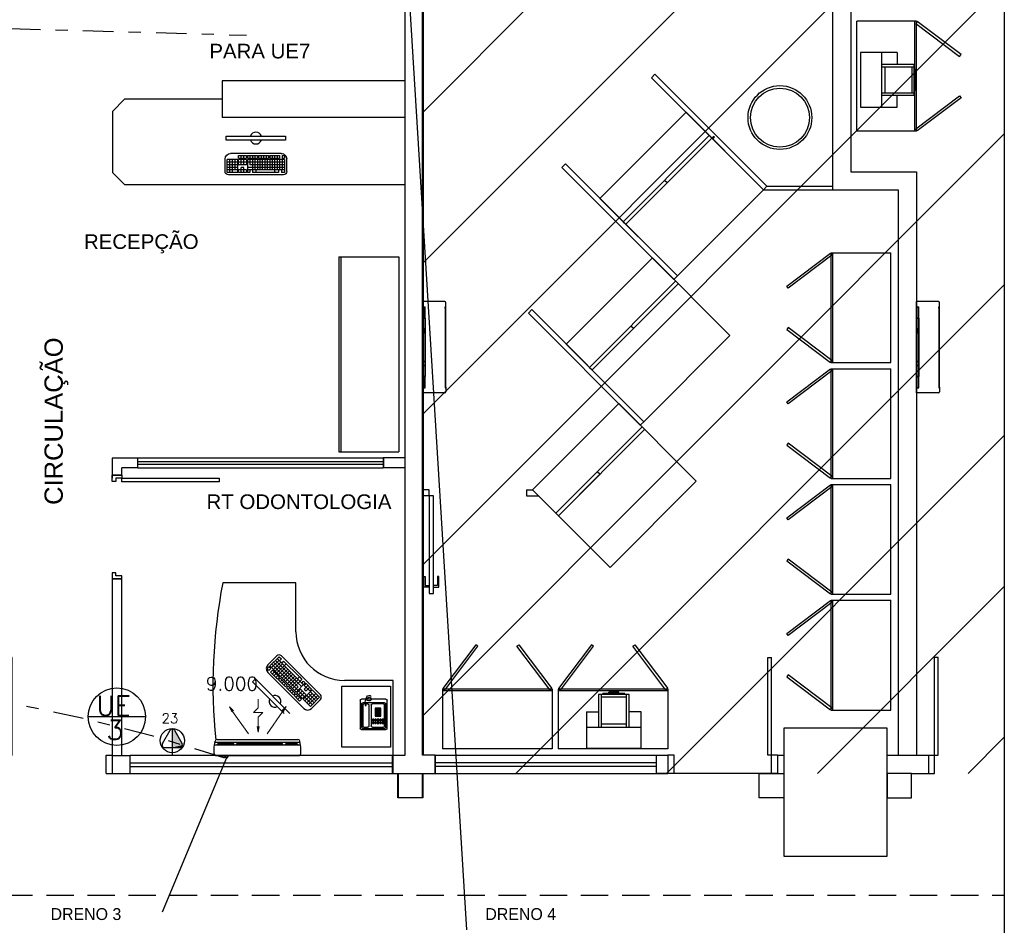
# Model space of a CAD drawing. Extents: x 40.7 to 137.4, y -250.8 to -221.5.
# Tile 204 of 256: x 69.8 to 77.9, y -241 to -233.6. Entities that reach past the tile are written whole.
import ezdxf
from ezdxf.enums import TextEntityAlignment as Align

# ---------------------------------------------------------------- set-up
doc = ezdxf.new("R2010")
doc.units = 0
doc.header["$MEASUREMENT"] = 0
for name, pattern in [('CENTER2', [1.125, 0.75, -0.125, 0.125, -0.125]), ('DASHDOT2', [0.5, 0.25, -0.125, 0, -0.125]), ('HIDDEN', [0.375, 0.25, -0.125]), ('HIDDEN2', [4.7625, 3.175, -1.5875])]:
    doc.linetypes.add(name, pattern=pattern)
doc.layers.get('0').update_dxf_attribs({"linetype": 'CONTINUOUS'})
for name, color, linetype, lineweight in [('- MOBILIÁRIO', 7, 'CONTINUOUS', 25), ('Evaporadores', 4, 'CONTINUOUS', 0), ('I-ELET_PISO', 5, 'HIDDEN', 35), ('I-TEXTOS', 2, 'CONTINUOUS', 25)]:
    doc.layers.add(name, color=color, linetype=linetype, lineweight=lineweight)
for name, color, linetype in [('AC-FRIGORÍFICA', 20, 'DASHDOT2'), ('AN_TEXTOS', 2, 'CONTINUOUS'), ('ARC_EQUIP', 6, 'CONTINUOUS'), ('ARQ_LAY_MOB', 9, 'CONTINUOUS'), ('ARQ_TXT_AMB', 4, 'CONTINUOUS'), ('DRENO', 4, 'CENTER2'), ('I-LIN_CHANADA', 1, 'CONTINUOUS'), ('paredes1', 8, 'CONTINUOUS'), ('QUADROS DE CARGA', 7, 'CONTINUOUS'), ('textos1', 4, 'CONTINUOUS'), ('TOMADAS_GERAIS', 1, 'CONTINUOUS')]:
    doc.layers.add(name, color=color, linetype=linetype)
doc.styles.add('ROMANS', font='romans')
doc.styles.add('Texto Cota', font='ARIAL.TTF')
doc.styles.add('TXT', font='txt')

# ---------------------------------------------------------------- blocks, each defined once
blk = doc.blocks.new('PORTA 80CM')
at = {"layer": 'paredes1'}
for p, q in [((0.825, 0.95), (0.795, 0.95)), ((0.795, 0.95), (0.795, 0.15)), ((0.825, 0.15), (0.825, 0.95)), ((0, 0.15), (0, 0.07)), ((0, 0.15), (0.025, 0.15)), ((0, 0.07), (0, 0.15)), ((0.025, 0.15), (0.025, 0.1)), ((0.025, 0.1), (0.05, 0.1)), ((0.05, 0.1), (0.05, 0.07)), ((0.795, 0.15), (0.825, 0.15)), ((0.825, 0.1), (0.8, 0.1)), ((0.8, 0.1), (0.8, 0.07)), ((0.85, 0.15), (0.825, 0.15)), ((0.825, 0.15), (0.825, 0.1)), ((0.85, 0.15), (0.85, 0.07)), ((0.85, 0.07), (0.85, 0.15)), ((0.05, 0.07), (0, 0.07)), ((0.8, 0.07), (0.85, 0.07)), ((0.85, 0.07), (0.825, 0.07))]:
    blk.add_line(p, q, dxfattribs=at)
blk = doc.blocks.new('TEL')
at = {"layer": 'ARQ_LAY_MOB', "lineweight": 25}
for p, q in [((-0.01, 0.01), (-0.01, 0.21)), ((0, 0.22), (0.23, 0.22)), ((0.02, 0.02), (0.02, 0.2)), ((0.03, 0.21), (0.22, 0.21)), ((0.03, 0.16), (0.03, 0.19)), ((0.0344, 0.1785), (0.0439, 0.1785)), ((0.0344, 0.1726), (0.0344, 0.1785)), ((0.0439, 0.1726), (0.0344, 0.1726)), ((0.04, 0.2), (0.21, 0.2)), ((0.0439, 0.1785), (0.0439, 0.1726)), ((0.22, 0.19), (0.22, 0.16)), ((0.23, 0.2), (0.23, 0.02)), ((0.24, 0.21), (0.24, 0.01)), ((0.03, 0.03), (0.03, 0.12)), ((0.04, 0.15), (0.21, 0.15)), ((0.04, 0.13), (0.21, 0.13)), ((0.0655, 0.0513), (0.0655, 0.0977)), ((0.0655, 0.0977), (0.1296, 0.0977)), ((0.07, 0.0826), (0.07, 0.0944)), ((0.07, 0.0944), (0.0819, 0.0944)), ((0.0819, 0.0826), (0.07, 0.0826)), ((0.0819, 0.0944), (0.0819, 0.0826)), ((0.0855, 0.0826), (0.0855, 0.0944)), ((0.0855, 0.0944), (0.0974, 0.0944)), ((0.0974, 0.0826), (0.0855, 0.0826)), ((0.0974, 0.0944), (0.0974, 0.0826)), ((0.1001, 0.0826), (0.1001, 0.0944)), ((0.1001, 0.0944), (0.112, 0.0944)), ((0.112, 0.0826), (0.1001, 0.0826)), ((0.112, 0.0944), (0.112, 0.0826)), ((0.1148, 0.0826), (0.1148, 0.0944)), ((0.1148, 0.0944), (0.1267, 0.0944)), ((0.1267, 0.0826), (0.1148, 0.0826)), ((0.1267, 0.0944), (0.1267, 0.0826)), ((0.1296, 0.0977), (0.1296, 0.0513)), ((0.1558, 0.108), (0.1558, 0.1199)), ((0.1558, 0.1199), (0.1677, 0.1199)), ((0.1677, 0.108), (0.1558, 0.108)), ((0.1558, 0.088), (0.1558, 0.0998)), ((0.1558, 0.0998), (0.1677, 0.0998)), ((0.1677, 0.088), (0.1558, 0.088)), ((0.1677, 0.1199), (0.1677, 0.108)), ((0.1677, 0.0998), (0.1677, 0.088)), ((0.1775, 0.108), (0.1775, 0.1199)), ((0.1775, 0.1199), (0.1893, 0.1199)), ((0.1893, 0.108), (0.1775, 0.108)), ((0.1775, 0.088), (0.1775, 0.0998)), ((0.1775, 0.0998), (0.1893, 0.0998)), ((0.1893, 0.088), (0.1775, 0.088)), ((0.1893, 0.1199), (0.1893, 0.108)), ((0.1893, 0.0998), (0.1893, 0.088)), ((0.22, 0.12), (0.22, 0.03)), ((0.23, 0), (0, 0)), ((0.22, 0.01), (0.03, 0.01)), ((0.21, 0.02), (0.04, 0.02)), ((0.1296, 0.0513), (0.0655, 0.0513)), ((0.07, 0.0679), (0.07, 0.0798)), ((0.07, 0.0798), (0.0819, 0.0798)), ((0.0819, 0.0679), (0.07, 0.0679)), ((0.07, 0.0532), (0.07, 0.0651)), ((0.07, 0.0651), (0.0819, 0.0651)), ((0.0819, 0.0532), (0.07, 0.0532)), ((0.0819, 0.0798), (0.0819, 0.0679)), ((0.0819, 0.0651), (0.0819, 0.0532)), ((0.0855, 0.0679), (0.0855, 0.0798)), ((0.0855, 0.0798), (0.0974, 0.0798)), ((0.0974, 0.0679), (0.0855, 0.0679)), ((0.0855, 0.0532), (0.0855, 0.0651)), ((0.0855, 0.0651), (0.0974, 0.0651)), ((0.0974, 0.0532), (0.0855, 0.0532)), ((0.0974, 0.0798), (0.0974, 0.0679)), ((0.0974, 0.0651), (0.0974, 0.0532)), ((0.1001, 0.0679), (0.1001, 0.0798)), ((0.1001, 0.0798), (0.112, 0.0798)), ((0.112, 0.0679), (0.1001, 0.0679)), ((0.1001, 0.0532), (0.1001, 0.0651)), ((0.1001, 0.0651), (0.112, 0.0651)), ((0.112, 0.0532), (0.1001, 0.0532)), ((0.112, 0.0798), (0.112, 0.0679)), ((0.112, 0.0651), (0.112, 0.0532)), ((0.1148, 0.0679), (0.1148, 0.0798)), ((0.1148, 0.0798), (0.1267, 0.0798)), ((0.1267, 0.0679), (0.1148, 0.0679)), ((0.1148, 0.0532), (0.1148, 0.0651)), ((0.1148, 0.0651), (0.1267, 0.0651)), ((0.1267, 0.0532), (0.1148, 0.0532)), ((0.1267, 0.0798), (0.1267, 0.0679)), ((0.1267, 0.0651), (0.1267, 0.0532)), ((0.1558, 0.068), (0.1558, 0.0799)), ((0.1558, 0.0799), (0.1677, 0.0799)), ((0.1677, 0.068), (0.1558, 0.068)), ((0.1558, 0.048), (0.1558, 0.0598)), ((0.1558, 0.0598), (0.1677, 0.0598)), ((0.1677, 0.048), (0.1558, 0.048)), ((0.1558, 0.028), (0.1558, 0.0399)), ((0.1558, 0.0399), (0.1677, 0.0399)), ((0.1677, 0.028), (0.1558, 0.028)), ((0.1677, 0.0799), (0.1677, 0.068)), ((0.1677, 0.0598), (0.1677, 0.048)), ((0.1677, 0.0399), (0.1677, 0.028)), ((0.1775, 0.068), (0.1775, 0.0799)), ((0.1775, 0.0799), (0.1893, 0.0799)), ((0.1893, 0.068), (0.1775, 0.068)), ((0.1775, 0.048), (0.1775, 0.0598)), ((0.1775, 0.0598), (0.1893, 0.0598)), ((0.1893, 0.048), (0.1775, 0.048)), ((0.1775, 0.028), (0.1775, 0.0399)), ((0.1775, 0.0399), (0.1893, 0.0399)), ((0.1893, 0.028), (0.1775, 0.028)), ((0.1893, 0.0799), (0.1893, 0.068)), ((0.1893, 0.0598), (0.1893, 0.048)), ((0.1893, 0.0399), (0.1893, 0.028))]:
    blk.add_line(p, q, dxfattribs=at)
blk.add_lwpolyline([(0.0341, 0.1758, 0.405771), (-0.0223, 0.1545, 0.557714), (-0.0122, 0.1301, 0.557828), (0.0052, 0.1501, 0.530899), (-0.029, 0.1669, 0.530978), (-0.0319, 0.1289, 0.242623)], format="xyb", dxfattribs=at)
for centre, start, end in [((0, 0.21), 90, 180), ((0.03, 0.2), 90, 180), ((0.04, 0.19), 90, 180), ((0.21, 0.19), 360, 90), ((0.22, 0.2), 360, 90), ((0.23, 0.21), 360, 90), ((0.04, 0.16), 180, 270), ((0.04, 0.12), 90, 180), ((0.21, 0.16), 270, 360), ((0.21, 0.12), 360, 90), ((0, 0.01), 180, 270), ((0.03, 0.02), 180, 270), ((0.04, 0.03), 180, 270), ((0.21, 0.03), 270, 360), ((0.22, 0.02), 270, 360), ((0.23, 0.01), 270, 360)]:
    blk.add_arc(centre, 0.01, start, end, dxfattribs=at)
blk = doc.blocks.new('PC')
at = {"layer": 'ARQ_LAY_MOB', "ltscale": 1.2}
for p, q in [((-0.2701, 0.1579), (-0.2701, 0.1222)), ((0.2701, 0.1579), (-0.2701, 0.1579)), ((-0.2701, 0.1222), (0.2701, 0.1222)), ((0.2701, 0.1222), (0.2701, 0.1579))]:
    blk.add_line(p, q, dxfattribs=at)
at = {"layer": 'ARQ_LAY_MOB'}
for p, q in [((-0.2312, 0), (0.2312, 0)), ((-0.2812, -0.1644), (-0.2812, -0.05)), ((-0.2387, -0.02), (-0.2612, -0.02)), ((-0.2612, -0.02), (-0.2612, -0.0437)), ((-0.2387, -0.0437), (-0.2612, -0.0437)), ((-0.2612, -0.0556), (0.0772, -0.0556)), ((-0.2612, -0.0556), (-0.2612, -0.1744)), ((-0.2612, -0.0794), (0.0772, -0.0794)), ((-0.2387, -0.02), (-0.2387, -0.0437)), ((-0.2387, -0.0556), (-0.2387, -0.1506)), ((-0.1259, -0.02), (-0.2161, -0.02)), ((-0.2161, -0.02), (-0.2161, -0.0437)), ((-0.1259, -0.0437), (-0.2161, -0.0437)), ((-0.2161, -0.0556), (-0.2161, -0.1496)), ((-0.1935, -0.02), (-0.1935, -0.0437)), ((-0.1935, -0.0556), (-0.1935, -0.1506)), ((-0.171, -0.02), (-0.171, -0.0437)), ((-0.171, -0.0556), (-0.171, -0.1744)), ((-0.1484, -0.02), (-0.1484, -0.0437)), ((-0.1484, -0.0556), (-0.1484, -0.1506)), ((-0.1259, -0.02), (-0.1259, -0.0437)), ((-0.1259, -0.0556), (-0.1259, -0.1506)), ((-0.115, -0.02), (-0.115, -0.0437)), ((-0.0248, -0.02), (-0.115, -0.02)), ((-0.0248, -0.0437), (-0.115, -0.0437)), ((-0.1033, -0.0556), (-0.1033, -0.1506)), ((-0.0924, -0.02), (-0.0924, -0.0437)), ((-0.0807, -0.0556), (-0.0807, -0.1506)), ((-0.0699, -0.02), (-0.0699, -0.0437)), ((-0.0582, -0.0556), (-0.0582, -0.1506)), ((-0.0473, -0.02), (-0.0473, -0.0437)), ((-0.0356, -0.0556), (-0.0356, -0.1506)), ((-0.0248, -0.02), (-0.0248, -0.0437)), ((0.0772, -0.02), (-0.0131, -0.02)), ((-0.0131, -0.02), (-0.0131, -0.0437)), ((0.0772, -0.0437), (-0.0131, -0.0437)), ((-0.0131, -0.0556), (-0.0131, -0.1506)), ((0.0095, -0.02), (0.0095, -0.0437)), ((0.0095, -0.0556), (0.0095, -0.1506)), ((0.0321, -0.02), (0.0321, -0.0437)), ((0.0321, -0.0556), (0.0321, -0.1744)), ((0.0546, -0.02), (0.0546, -0.0437)), ((0.0546, -0.0556), (0.0546, -0.1031)), ((0.0772, -0.02), (0.0772, -0.0437)), ((0.0772, -0.0556), (0.0772, -0.1744)), ((0.1573, -0.02), (0.0861, -0.02)), ((0.0861, -0.02), (0.0861, -0.0437)), ((0.1573, -0.0437), (0.0861, -0.0437)), ((0.0861, -0.0556), (0.1573, -0.0556)), ((0.0861, -0.0556), (0.0861, -0.1031)), ((0.0861, -0.0794), (0.1573, -0.0794)), ((0.1098, -0.0437), (0.1098, -0.02)), ((0.1098, -0.1031), (0.1098, -0.0556)), ((0.1336, -0.0437), (0.1336, -0.02)), ((0.1336, -0.1031), (0.1336, -0.0556)), ((0.1573, -0.0437), (0.1573, -0.02)), ((0.1573, -0.1031), (0.1573, -0.0556)), ((0.1662, -0.1744), (0.1662, -0.0556)), ((0.1662, -0.0556), (0.2612, -0.0556)), ((0.1662, -0.0794), (0.2612, -0.0794)), ((0.19, -0.1506), (0.19, -0.0556)), ((0.2137, -0.1744), (0.2137, -0.0556)), ((0.2375, -0.1744), (0.2375, -0.0556)), ((0.2612, -0.1744), (0.2612, -0.0556)), ((0.2812, -0.1644), (0.2812, -0.05)), ((-0.2612, -0.1031), (0.0546, -0.1031)), ((-0.2612, -0.1269), (0.0772, -0.1269)), ((-0.2612, -0.1506), (0.0772, -0.1506)), ((-0.2612, -0.1744), (-0.2321, -0.1744)), ((-0.2321, -0.1506), (-0.2321, -0.1744)), ((-0.2054, -0.1506), (-0.2054, -0.1744)), ((-0.2054, -0.1744), (0, -0.1744)), ((0, -0.1506), (0, -0.1744)), ((0, -0.1744), (0.0321, -0.1744)), ((0.0546, -0.1506), (0.0546, -0.1744)), ((0.0546, -0.1744), (0.0772, -0.1744)), ((0.0861, -0.1031), (0.1573, -0.1031)), ((0.0861, -0.1506), (0.1573, -0.1506)), ((0.0861, -0.1506), (0.0861, -0.1744)), ((0.0861, -0.1744), (0.1573, -0.1744)), ((0.1098, -0.1744), (0.1098, -0.1269)), ((0.1098, -0.1269), (0.1336, -0.1269)), ((0.1336, -0.1744), (0.1336, -0.1269)), ((0.1573, -0.1744), (0.1573, -0.1506)), ((0.1662, -0.1031), (0.2612, -0.1031)), ((0.1662, -0.1269), (0.2612, -0.1269)), ((0.1662, -0.1506), (0.2612, -0.1506)), ((0.1662, -0.1744), (0.2612, -0.1744)), ((-0.2512, -0.1944), (0.2512, -0.1944))]:
    blk.add_line(p, q, dxfattribs=at)
for centre, radius, start, end in [((-0.2312, -0.05), 0.05, 90, 180), ((0.2312, -0.05), 0.05, 0, 90), ((-0.2512, -0.1644), 0.03, 180, 270), ((0.2512, -0.1644), 0.03, 270, 0)]:
    blk.add_arc(centre, radius, start, end, dxfattribs=at)
at = {"layer": 'ARQ_LAY_MOB', "ltscale": 1.2, "extrusion": (1.28833e-12, 1.5134e-09, -1)}
for start_param, end_param in [(5.837352, 8.29981), (2.69576, 5.158217)]:
    blk.add_ellipse((0, 0.14), major_axis=(-0.0378, 0.0378), ratio=1, start_param=start_param, end_param=end_param, dxfattribs=at)
blk = doc.blocks.new('P80E')
at = {"layer": 'paredes1'}
for p, q in [((0, -0.0515), (0, -0.1015)), ((0.15, -0.0515), (0.15, -0.1315)), ((0, -0.1015), (0.15, -0.1015)), ((0.15, -0.1015), (0.9494, -0.1015)), ((0.15, -0.1315), (0.9494, -0.1315)), ((0.9494, -0.1315), (0.9494, -0.1015)), ((0, -0.9015), (0.15, -0.9015)), ((0, -0.9015), (0, -0.9515)), ((0.15, -0.9015), (0.15, -0.9515))]:
    blk.add_line(p, q, dxfattribs=at)
blk = doc.blocks.new('AREA')
at = {"style": 'Texto Cota'}
for tag, p in [('AREAS:COMODO', (0, 1.75)), ('AREAS:VALOR', (0, -1.25))]:
    blk.add_attdef(tag, text='', height=2, dxfattribs=at).set_placement(p, align=Align.MIDDLE_CENTER)
blk = doc.blocks.new('9e12KBtu')
at = {"layer": 'paredes1'}
for p, q in [((0.1937, 0.375), (0.0134, 0.375)), ((0.0134, -0.375), (0.0134, 0.375)), ((0.0134, 0.3322), (0.0324, 0.3322)), ((0.0154, 0.3302), (0.0304, 0.3302)), ((0.0154, 0.2415), (0.0154, 0.3302)), ((0.0304, 0.2415), (0.0304, 0.3302)), ((0.0324, 0.2395), (0.0324, 0.3322)), ((0.1981, 0.321), (0.1981, 0.3322)), ((0.1981, 0.3322), (0.2034, 0.3322)), ((0.1981, 0.3258), (0.2034, 0.3258)), ((0.2009, 0.332), (0.2009, 0.3322)), ((0.2009, 0.3258), (0.2009, 0.3322)), ((0.2012, 0.332), (0.2012, 0.3322)), ((0.2012, 0.3258), (0.2012, 0.3322)), ((0.2034, 0.3322), (0.2034, 0.3653)), ((0.2034, -0.3268), (0.2034, 0.3258)), ((0.0154, 0.2515), (0.0134, 0.2515)), ((0.1998, 0.321), (0.1981, 0.321)), ((0.1998, -0.322), (0.1998, 0.321)), ((0.0154, 0.2275), (0.0134, 0.2275)), ((0.0154, 0.2415), (0.0304, 0.2415)), ((0.0154, 0.2375), (0.0304, 0.2375)), ((0.0154, 0.2375), (0.0154, 0.1525)), ((0.0234, 0.2415), (0.0234, 0.2395)), ((0.0234, 0.2375), (0.0234, 0.2395)), ((0.0304, 0.2375), (0.0304, 0.1525)), ((0.0324, 0.2395), (0.0324, -0.2395)), ((0.0304, 0.1505), (0.0134, 0.1505)), ((0.0304, 0.1185), (0.0134, 0.1185)), ((0.0148, 0.1505), (0.0148, 0.1185)), ((0.0304, 0.1525), (0.0154, 0.1525)), ((0.0304, 0.1165), (0.0154, 0.1165)), ((0.0154, 0.1165), (0.0154, -0.1165)), ((0.02, 0.1505), (0.02, 0.1185)), ((0.0304, 0.1505), (0.0304, 0.1185)), ((0.0304, 0.1165), (0.0304, -0.2375)), ((0.0304, -0.1185), (0.0134, -0.1185)), ((0.0304, -0.1505), (0.0134, -0.1505)), ((0.0148, -0.1505), (0.0148, -0.1185)), ((0.0304, -0.1165), (0.0154, -0.1165)), ((0.0304, -0.1525), (0.0154, -0.1525)), ((0.0154, -0.1525), (0.0154, -0.2375)), ((0.02, -0.1505), (0.02, -0.1185)), ((0.0154, -0.2375), (0.0304, -0.2375)), ((0.0154, -0.2415), (0.0304, -0.2415)), ((0.0154, -0.3312), (0.0154, -0.2415)), ((0.0304, -0.3312), (0.0304, -0.2415)), ((0.0324, -0.3332), (0.0324, -0.2395)), ((0.0154, -0.3212), (0.0134, -0.3212)), ((0.1981, -0.322), (0.1981, -0.3332)), ((0.1998, -0.322), (0.1981, -0.322)), ((0.0134, -0.3332), (0.0324, -0.3332)), ((0.1937, -0.375), (0.0134, -0.375)), ((0.0154, -0.3312), (0.0304, -0.3312)), ((0.0234, -0.3312), (0.0234, -0.3332)), ((0.1981, -0.3268), (0.2034, -0.3268)), ((0.1981, -0.333), (0.1981, -0.3331)), ((0.1981, -0.3332), (0.2034, -0.3332)), ((0.2009, -0.3268), (0.2009, -0.3332)), ((0.2009, -0.333), (0.2009, -0.3332)), ((0.2012, -0.3268), (0.2012, -0.3332)), ((0.2012, -0.333), (0.2012, -0.3332)), ((0.2034, -0.3332), (0.2034, -0.3653))]:
    blk.add_line(p, q, dxfattribs=at)
for centre, start, end in [((0.1937, 0.3653), 0, 90), ((0.1937, -0.3653), 270, 0)]:
    blk.add_arc(centre, 0.00967, start, end, dxfattribs=at)
blk = doc.blocks.new('TE3MED06')
for p, q in [((-1.62, 1.95), (-0.35, 4.14)), ((0, 1.32), (0, 4.36)), ((0.35, 4.14), (1.63, 1.92)), ((-1.3, 1.32), (1.28, 1.32)), ((0, 0), (0, 1.32))]:
    blk.add_line(p, q)
blk.add_circle((-0.01, 2.44), 1.98)
for centre, start, end in [((0, 3.97), 26.0479, 153.9521), ((-1.3, 1.71), 143.1332, 270.777), ((1.3, 1.71), 267.1811, 32.5689)]:
    blk.add_arc(centre, 0.393, start, end)
at = {"linetype": 'Continuous'}
for points in [[(0, 4.36), (1.63, 1.92), (0.21, 4.3)], [(1.63, 1.92), (0, 4.36), (1.69, 1.72)], [(0, 1.32), (1.69, 1.72), (0, 4.36)], [(0.35, 4.14), (0.21, 4.3), (1.63, 1.92)], [(1.69, 1.72), (0, 1.32), (1.64, 1.52)], [(1.28, 1.32), (1.64, 1.52), (0, 1.32)], [(1.64, 1.52), (1.28, 1.32), (1.49, 1.37)]]:
    blk.add_solid(points, dxfattribs=at)
at = {"style": 'ROMANS', "flags": 8}
for tag, p in [('020', (-5.08, 2.06)), ('001', (3.71, 2.06))]:
    blk.add_attdef(tag, text='', height=1.6, dxfattribs=at).set_placement(p, align=Align.MIDDLE_CENTER)
blk = doc.blocks.new('ev1')
at = {"layer": 'Evaporadores', "color": 2, "ltscale": 0.8}
for p, q in [((487.32, 165.559), (487.268, 165.669)), ((487.268, 165.669), (487.353, 165.582)), ((487.268, 165.669), (487.337, 165.57)), ((487.877, 165.647), (487.777, 165.547)), ((487.877, 165.647), (487.877, 165.832)), ((488.381, 165.585), (488.466, 165.672)), ((488.466, 165.672), (488.397, 165.573)), ((488.466, 165.672), (488.414, 165.562)), ((487.337, 165.57), (487.669, 165.095)), ((487.777, 165.547), (487.977, 165.547)), ((487.877, 165.447), (487.977, 165.547)), ((487.877, 165.252), (487.877, 165.447)), ((488.397, 165.573), (488.065, 165.098)), ((487.877, 165.132), (487.857, 165.252)), ((487.897, 165.252), (487.877, 165.132)), ((487.877, 165.132), (487.877, 165.252))]:
    blk.add_line(p, q, dxfattribs=at)
blk = doc.blocks.new('A$C0F5D63E8')
at = {"color": 155}
for p, q in [((1.017, 0.509), (0.008, 0.509)), ((0.032, 0.542), (0.045, 0.526)), ((0.174, 0.526), (0.045, 0.526)), ((0.187, 0.542), (0.174, 0.526)), ((0.207, 0.542), (0.219, 0.526)), ((0.755, 0.526), (0.219, 0.526)), ((0.767, 0.542), (0.755, 0.526)), ((0.787, 0.542), (0.799, 0.526)), ((0.98, 0.526), (0.799, 0.526)), ((0.993, 0.542), (0.98, 0.526))]:
    blk.add_line(p, q, dxfattribs=at)
at = {"layer": 'ARC_EQUIP'}
for p, q in [((0, 0.646), (0, 0.57)), ((1.001, 0.67), (0.024, 0.67)), ((1.025, 0.646), (1.025, 0.57)), ((0, 0.57), (0.01, 0.498)), ((1.021, 0.542), (0.004, 0.542)), ((0.991, 0.478), (0.034, 0.478)), ((1.025, 0.57), (1.015, 0.498))]:
    blk.add_line(p, q, dxfattribs=at)
for centre, start, end in [((0.024, 0.646), 90, 180), ((0.024, 0.646), 90, 180), ((1.001, 0.646), 0, 90), ((0.034, 0.502), 190, 270), ((0.991, 0.502), 270, 350)]:
    blk.add_arc(centre, 0.0241, start, end, dxfattribs=at)
at = {"layer": 'DRENO', "lineweight": -3}
blk.add_circle((0.911, 0.683), 0.0127, dxfattribs=at)
at = {"layer": 'I-ELET_PISO', "color": 5, "linetype": 'HIDDEN2', "ltscale": 2}
blk.add_circle((0.879, 0.683), 0.0127, dxfattribs=at)
at = {"layer": 'Evaporadores', "color": 2, "xscale": 0.5599999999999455, "yscale": 0.5599999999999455, "zscale": 0.5599999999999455, "rotation": 180}
blk.add_blockref('ev1', (273.716, 92.866), dxfattribs=at)

msp = doc.modelspace()

# ---------------------------------------------------------------- hatches: boundary and pattern name
at = {"layer": 'paredes1'}
h = msp.add_hatch(dxfattribs=at)
h.set_pattern_fill('ANSI31', color=256, scale=7)
h.set_pattern_definition([(45, (-33.7425, -2.1591), (-0.6187184, 0.6187184), [])])
h.paths.add_polyline_path([(77.9018, -229.5131), (73.131, -229.5131), (73.131, -239.7686), (77.9018, -239.7686)])

# ---------------------------------------------------------------- linework, layer by layer
at = {"color": 5}
for p, q in [((72.9932, -233.0132), (73.4879, -241.0528)), ((71.5187, -239.6405), (70.9895, -240.9078))]:
    msp.add_line(p, q, dxfattribs=at)
at = {"layer": 'AC-FRIGORÍFICA'}
msp.add_line((56.5456, -233.2828), (71.6815, -233.7134), dxfattribs=at)
msp.add_arc((67.3111, -252.357), 13.3876, 71.78072, 112.95202, dxfattribs=at)
at = {"layer": 'ARQ_LAY_MOB'}
for p, q in [((71.9304, -238.805), (71.8576, -238.8777)), ((71.874, -238.8869), (71.9495, -238.8113)), ((71.8883, -238.9012), (71.9488, -238.8408)), ((71.8891, -238.8718), (72.1044, -239.0871)), ((71.9027, -238.9156), (71.9625, -238.8558)), ((71.9042, -238.8567), (72.1052, -239.0577)), ((71.917, -238.9299), (71.9775, -238.8695)), ((71.9193, -238.8415), (72.1346, -239.0569)), ((71.9314, -238.9443), (72.0069, -238.8687)), ((71.9344, -238.8264), (72.1497, -239.0418)), ((71.9495, -238.8113), (71.9681, -238.8299)), ((71.953, -238.845), (71.9681, -238.8299)), ((71.9686, -238.805), (72.2883, -239.1247)), ((71.9699, -238.8619), (71.985, -238.8468)), ((71.985, -238.8468), (72.1157, -238.9775)), ((71.8513, -238.9095), (71.8664, -238.8944)), ((71.8656, -238.9239), (71.8513, -238.9095)), ((71.8576, -238.9414), (72.1519, -239.2357)), ((71.8656, -238.9239), (71.8808, -238.9088)), ((71.8808, -238.9088), (71.8664, -238.8944)), ((71.874, -238.8869), (72.0893, -239.1022)), ((71.88, -238.9383), (71.8951, -238.9231)), ((71.9374, -238.9957), (71.88, -238.9383)), ((71.8944, -238.9526), (71.9095, -238.9375)), ((71.9525, -238.9806), (71.8951, -238.9231)), ((71.9087, -238.967), (71.9238, -238.9519)), ((71.9457, -238.9587), (72.0062, -238.8982)), ((71.9601, -238.973), (72.0205, -238.9126)), ((71.9744, -238.9874), (72.0349, -238.9269)), ((71.9888, -239.0017), (72.0493, -238.9413)), ((72.0032, -239.0161), (72.0636, -238.9556)), ((71.9231, -238.9813), (71.9382, -238.9662)), ((71.9374, -238.9957), (71.9525, -238.9806)), ((71.9443, -239.0026), (71.9594, -238.9875)), ((72.0018, -239.06), (71.9443, -239.0026)), ((71.9587, -239.0169), (71.9738, -239.0018)), ((72.0169, -239.0449), (71.9594, -238.9875)), ((71.973, -239.0313), (71.9882, -239.0162)), ((71.9874, -239.0457), (72.0025, -239.0306)), ((72.0018, -239.06), (72.0169, -239.0449)), ((72.0175, -239.0304), (72.078, -238.97)), ((72.0319, -239.0448), (72.0923, -238.9844)), ((72.0462, -239.0592), (72.1067, -238.9987)), ((72.0606, -239.0735), (72.1361, -238.998)), ((72.0893, -239.1022), (72.1649, -239.0267)), ((72.1006, -238.9927), (72.1157, -238.9775)), ((72.1157, -238.9775), (72.1361, -238.998)), ((72.1354, -239.0274), (72.1505, -239.0123)), ((72.1505, -239.0123), (72.1649, -239.0267)), ((72.1554, -239.0475), (72.1705, -239.0323)), ((72.1705, -239.0323), (72.2159, -239.0777)), ((72.0092, -239.0675), (72.0243, -239.0524)), ((72.0666, -239.1249), (72.0092, -239.0675)), ((72.0236, -239.0818), (72.0387, -239.0667)), ((72.0817, -239.1098), (72.0243, -239.0524)), ((72.0379, -239.0962), (72.053, -239.0811)), ((72.0523, -239.1105), (72.0674, -239.0954)), ((72.0666, -239.1249), (72.0817, -239.1098)), ((72.0723, -239.1306), (72.0874, -239.1155)), ((72.0749, -239.0879), (72.1052, -239.0577)), ((72.1327, -239.1608), (72.0874, -239.1155)), ((72.095, -239.1079), (72.1252, -239.0777)), ((72.095, -239.1079), (72.1403, -239.1532)), ((72.1101, -239.0928), (72.1554, -239.1381)), ((72.1403, -239.0928), (72.1101, -239.123)), ((72.1252, -239.0777), (72.1705, -239.123)), ((72.1554, -239.1079), (72.1252, -239.1381)), ((72.1705, -239.123), (72.1403, -239.1532)), ((72.2215, -239.0833), (72.146, -239.1589)), ((72.1554, -239.0475), (72.2007, -239.0928)), ((72.1856, -239.0475), (72.1554, -239.0777)), ((72.1554, -239.0777), (72.1705, -239.0928)), ((72.2215, -239.1136), (72.1611, -239.174)), ((72.2007, -239.0626), (72.1705, -239.0928)), ((72.2518, -239.1136), (72.1762, -239.1891)), ((72.1913, -239.1136), (72.2518, -239.174)), ((72.2159, -239.0777), (72.2007, -239.0928)), ((72.2064, -239.0985), (72.2669, -239.1589)), ((72.2215, -239.0833), (72.282, -239.1438)), ((72.1176, -239.1759), (72.0723, -239.1306)), ((72.1025, -239.1306), (72.0874, -239.1457)), ((72.1176, -239.1457), (72.1025, -239.1608)), ((72.1327, -239.1608), (72.1176, -239.1759)), ((72.146, -239.1589), (72.2064, -239.2194)), ((72.1611, -239.1438), (72.2215, -239.2042)), ((72.1762, -239.1287), (72.2366, -239.1891)), ((72.2669, -239.1287), (72.1913, -239.2042)), ((72.282, -239.1438), (72.2064, -239.2194)), ((72.2883, -239.1629), (72.2156, -239.2357))]:
    msp.add_line(p, q, dxfattribs=at)
at = {"layer": 'ARQ_LAY_MOB', "ltscale": 1.2}
for p, q in [((71.7324, -239.0171), (71.7551, -238.9944)), ((71.9918, -239.2765), (71.7324, -239.0171)), ((71.7551, -238.9944), (72.0372, -239.2765))]:
    msp.add_line(p, q, dxfattribs=at)
at = {"layer": 'ARQ_LAY_MOB'}
for centre, radius, start, end in [((71.9495, -238.824), 0.027, 44.99869, 134.99869), ((71.8895, -238.9095), 0.045, 134.99869, 224.99869), ((72.2692, -239.1438), 0.027, 314.99869, 44.99869), ((72.1837, -239.2038), 0.045, 224.99869, 314.99869)]:
    msp.add_arc(centre, radius, start, end, dxfattribs=at)
at = {"layer": 'ARQ_LAY_MOB', "ltscale": 1.2, "extrusion": (1.06925e-09, 1.07102e-09, 1)}
for major_axis, start_param, end_param in [((-0.034, 0.034), 3.481135, 5.943593), ((0.034, 0.034), 1.910339, 4.372796)]:
    msp.add_ellipse((71.9157, -239.1776), major_axis=major_axis, ratio=1, start_param=start_param, end_param=end_param, dxfattribs=at)
at = {"layer": 'I-LIN_CHANADA'}
msp.add_line((70.3825, -239.3034), (70.8536, -239.3034), dxfattribs=at)
msp.add_circle((70.6181, -239.3034), 0.2356, dxfattribs=at)
at = {"layer": 'paredes1'}
for p, q in [((73.1267, -239.6186), (73.1267, -229.4273)), ((73.131, -239.6186), (73.131, -229.4273)), ((72.981, -229.5773), (72.981, -239.623)), ((72.981, -229.6186), (72.981, -239.6186)), ((73.1267, -229.6186), (73.1267, -239.6186)), ((73.131, -229.6186), (73.131, -239.6186)), ((76.491, -229.6773), (76.491, -234.9829)), ((76.641, -229.6773), (76.641, -234.8329)), ((72.981, -234.0889), (71.481, -234.0889)), ((71.481, -234.0889), (71.481, -234.3889)), ((70.581, -234.3389), (70.681, -234.2389)), ((71.481, -234.2389), (70.681, -234.2389)), ((70.581, -234.3389), (70.581, -234.8389)), ((72.981, -234.3889), (71.481, -234.3889)), ((70.581, -234.8389), (70.681, -234.9389)), ((76.641, -234.8329), (77.181, -234.8329)), ((77.181, -234.8329), (77.181, -239.6186)), ((70.681, -234.9389), (72.981, -234.9389)), ((75.9252, -234.9813), (76.491, -234.9829)), ((75.9534, -234.9529), (76.491, -234.9529)), ((76.491, -234.9829), (77.031, -234.9829)), ((77.031, -234.9829), (77.031, -239.6186)), ((70.7904, -237.1819), (70.5803, -237.1819)), ((70.5803, -237.1819), (70.5803, -237.3231)), ((70.7904, -237.1815), (72.8029, -237.1815)), ((70.7904, -237.2615), (70.7904, -237.1815)), ((72.441, -237.1315), (72.931, -237.1315)), ((72.981, -237.1815), (72.8029, -237.1815)), ((72.8029, -237.1815), (72.8029, -237.2615)), ((72.9854, -237.1815), (72.8073, -237.1815)), ((72.8073, -237.1815), (72.8073, -237.2615)), ((70.7904, -237.2619), (70.658, -237.2619)), ((70.658, -237.3231), (70.658, -237.2619)), ((70.7904, -237.2115), (72.8029, -237.2115)), ((70.7904, -237.2315), (72.8029, -237.2315)), ((70.7904, -237.2615), (72.8029, -237.2615)), ((72.981, -237.2615), (72.8029, -237.2615)), ((72.9854, -237.2615), (72.8073, -237.2615)), ((70.658, -237.3231), (70.5803, -237.3231)), ((73.181, -237.4424), (73.131, -237.4424)), ((73.181, -237.4927), (73.131, -237.4927)), ((73.181, -237.4927), (73.181, -237.4424)), ((73.9811, -237.4424), (73.9811, -237.4927)), ((73.9811, -237.4424), (74.0304, -237.4424)), ((73.9811, -237.4927), (74.0807, -237.4928)), ((70.5803, -238.1731), (70.5803, -239.623)), ((70.5803, -238.1731), (70.658, -238.1731)), ((70.658, -239.623), (70.658, -238.1731)), ((72.0871, -238.2062), (71.4871, -238.2062)), ((72.0871, -238.6062), (72.0871, -238.2062)), ((77.3289, -239.6186), (77.3289, -238.8192)), ((77.3589, -238.8192), (77.3289, -238.8192)), ((77.3589, -239.6186), (77.3589, -238.8192)), ((72.8871, -239.0062), (72.4871, -239.0062)), ((72.8871, -239.623), (72.8871, -239.0062)), ((75.141, -239.0786), (74.241, -239.0786)), ((75.141, -239.0926), (74.241, -239.0926)), ((74.822, -239.1229), (74.572, -239.1229)), ((74.572, -239.1229), (74.572, -239.3893)), ((74.592, -239.1229), (74.592, -239.3893)), ((74.787, -239.1129), (74.607, -239.1129)), ((74.607, -239.1229), (74.607, -239.1129)), ((74.657, -239.1129), (74.657, -239.1029)), ((74.737, -239.1029), (74.657, -239.1029)), ((74.737, -239.1129), (74.737, -239.1029)), ((74.787, -239.1229), (74.787, -239.1129)), ((74.802, -239.3893), (74.802, -239.1229)), ((74.822, -239.3893), (74.822, -239.1229)), ((74.592, -239.1415), (74.802, -239.1415)), ((74.472, -239.2629), (74.572, -239.2629)), ((74.472, -239.2629), (74.472, -239.5629)), ((74.922, -239.2629), (74.822, -239.2629)), ((74.922, -239.5629), (74.922, -239.2629)), ((74.592, -239.3633), (74.802, -239.3633)), ((74.472, -239.3893), (74.922, -239.3893)), ((74.472, -239.5629), (74.922, -239.5629)), ((70.5796, -239.623), (70.728, -239.623)), ((70.5796, -239.623), (70.5796, -239.7686)), ((72.981, -239.623), (70.728, -239.623)), ((70.728, -239.7686), (70.728, -239.623)), ((70.728, -239.683), (72.881, -239.683)), ((72.881, -239.7686), (72.881, -239.623)), ((72.981, -239.623), (72.881, -239.623)), ((72.8854, -239.7686), (72.8854, -239.623)), ((73.2267, -239.6186), (73.1267, -239.6186)), ((73.231, -239.6186), (73.131, -239.6186)), ((73.2267, -239.6186), (73.605, -239.6186)), ((73.2267, -239.6186), (73.2267, -239.7686)), ((73.2267, -239.6786), (73.605, -239.6786)), ((73.231, -239.6186), (75.0437, -239.6186)), ((73.231, -239.6186), (73.231, -239.7686)), ((73.231, -239.6786), (75.0437, -239.6786)), ((75.0437, -239.6186), (75.141, -239.6186)), ((75.0437, -239.6186), (75.0437, -239.7686)), ((75.141, -239.6186), (75.141, -239.7686)), ((76.041, -239.6186), (76.091, -239.6186)), ((76.041, -239.6186), (76.041, -239.7686)), ((76.941, -239.6186), (77.2789, -239.6186)), ((77.2789, -239.6186), (77.2789, -239.7686)), ((77.2789, -239.6186), (77.3589, -239.6186)), ((77.3289, -239.7686), (77.3289, -239.6186)), ((70.5796, -239.7686), (70.728, -239.7686)), ((70.728, -239.713), (72.881, -239.713)), ((70.728, -239.7686), (73.1267, -239.7686)), ((72.8047, -239.7686), (73.231, -239.7686)), ((72.881, -239.7686), (73.2267, -239.7686)), ((72.881, -239.7686), (73.605, -239.7686)), ((72.881, -239.7686), (73.605, -239.7686)), ((72.8854, -239.7686), (73.231, -239.7686)), ((73.2267, -239.7086), (73.605, -239.7086)), ((73.231, -239.7086), (75.0437, -239.7086)), ((73.231, -239.7686), (75.0737, -239.7686)), ((73.231, -239.7686), (75.0437, -239.7686)), ((75.841, -239.7686), (75.041, -239.7686)), ((75.0437, -239.7686), (75.141, -239.7686)), ((75.991, -239.7686), (75.191, -239.7686)), ((76.041, -239.7686), (76.091, -239.7686)), ((77.141, -239.7686), (77.2789, -239.7686)), ((77.2789, -239.7686), (77.3289, -239.7686))]:
    msp.add_line(p, q, dxfattribs=at)
at = {"layer": 'paredes1', "ltscale": 10}
for p, q in [((76.691, -234.4992), (76.691, -233.5992)), ((77.181, -233.5992), (76.691, -233.5992)), ((77.167, -234.4992), (77.167, -233.5992)), ((77.181, -234.4992), (77.181, -233.5992)), ((77.0211, -233.8548), (76.7211, -233.8548)), ((76.7211, -233.8548), (76.7211, -234.3048)), ((76.8946, -233.8548), (76.8946, -234.3048)), ((77.0211, -233.8548), (77.0211, -233.9548)), ((77.1611, -233.9548), (76.8946, -233.9548)), ((77.1611, -234.2048), (77.1611, -233.9548)), ((77.1611, -233.9748), (76.8946, -233.9748)), ((76.9206, -233.9748), (76.9206, -234.1848)), ((77.1424, -233.9748), (77.1424, -234.1848)), ((77.1611, -233.9898), (77.1711, -233.9898)), ((77.1711, -234.1698), (77.1711, -233.9898)), ((77.1711, -234.0398), (77.1811, -234.0398)), ((77.1811, -234.1198), (77.1811, -234.0398)), ((76.8946, -234.1848), (77.1611, -234.1848)), ((77.1611, -234.1698), (77.1711, -234.1698)), ((77.1711, -234.1198), (77.1811, -234.1198)), ((76.8946, -234.2048), (77.1611, -234.2048)), ((77.0211, -234.3048), (77.0211, -234.2048)), ((76.7211, -234.3048), (77.0211, -234.3048)), ((77.181, -234.4992), (76.691, -234.4992)), ((77.181, -234.4992), (76.691, -234.4992)), ((72.441, -235.5315), (72.931, -235.5315)), ((72.441, -235.5315), (72.441, -236.3315)), ((72.441, -235.5315), (72.931, -235.5315)), ((72.455, -235.5315), (72.455, -236.3315)), ((72.931, -235.5315), (72.931, -236.3315)), ((76.4812, -235.4992), (76.9712, -235.4992)), ((76.4812, -236.3992), (76.4812, -235.4992)), ((76.4952, -236.3992), (76.4952, -235.4992)), ((76.9712, -236.3992), (76.9712, -235.4992)), ((72.441, -236.3315), (72.441, -237.1315)), ((72.455, -236.3315), (72.455, -237.1315)), ((72.931, -236.3315), (72.931, -237.1315)), ((76.4812, -236.3992), (76.9712, -236.3992)), ((76.4812, -236.3992), (76.9712, -236.3992)), ((76.4812, -236.4492), (76.9712, -236.4492)), ((76.4812, -237.3491), (76.4812, -236.4492)), ((76.4952, -237.3491), (76.4952, -236.4492)), ((76.9712, -237.3491), (76.9712, -236.4492)), ((76.4812, -237.3491), (76.9712, -237.3491)), ((76.4812, -237.3491), (76.9712, -237.3491)), ((76.4812, -237.3991), (76.9712, -237.3991)), ((76.4812, -238.2991), (76.4812, -237.3991)), ((76.4952, -238.2991), (76.4952, -237.3991)), ((76.9712, -238.2991), (76.9712, -237.3991)), ((76.4812, -238.2991), (76.9712, -238.2991)), ((76.4812, -238.2991), (76.9712, -238.2991)), ((76.4812, -238.3491), (76.9712, -238.3491)), ((76.4812, -239.2491), (76.4812, -238.3491)), ((76.4952, -239.2491), (76.4952, -238.3491)), ((76.9712, -239.2491), (76.9712, -238.3491)), ((73.291, -239.0786), (73.291, -239.5686)), ((74.191, -239.0786), (73.291, -239.0786)), ((74.191, -239.0926), (73.291, -239.0926)), ((74.191, -239.0786), (74.191, -239.5686)), ((74.191, -239.0786), (74.191, -239.5686)), ((74.241, -239.0786), (74.241, -239.5686)), ((75.141, -239.0786), (75.141, -239.5686)), ((75.141, -239.0786), (75.141, -239.5686)), ((76.4812, -239.2491), (76.9712, -239.2491)), ((76.4812, -239.2491), (76.9712, -239.2491)), ((74.191, -239.5686), (73.291, -239.5686)), ((75.141, -239.5686), (74.241, -239.5686))]:
    msp.add_line(p, q, dxfattribs=at)
at = {"layer": 'paredes1', "linetype": 'HIDDEN', "ltscale": 0.9}
msp.add_line((55.5267, -240.7686), (77.9018, -240.7686), dxfattribs=at)
at = {"layer": 'paredes1'}
for points in [[(51.7914, -222.6594), (77.9018, -222.6594), (77.9018, -244.3781), (51.7914, -244.3781)], [(77.5464, -233.8721), (77.1871, -233.6012), (77.175, -233.6171), (77.5343, -233.8881)], [(75.0348, -234.0338), (75.0065, -234.0621), (75.9251, -234.9812), (75.9534, -234.9529)], [(75.0065, -234.0621), (75.0348, -234.0338), (75.9534, -234.9529), (75.9251, -234.9812)], [(77.5464, -234.2262), (77.1871, -234.4971), (77.175, -234.4812), (77.5343, -234.2103)], [(75.2893, -234.345), (75.9252, -234.9813), (75.2182, -235.6885), (74.5822, -235.0521)], [(75.5013, -234.5572), (75.5084, -234.5642), (75.5225, -234.5501), (75.5155, -234.543)], [(74.2996, -234.7694), (74.2713, -234.7977), (75.1899, -235.7168), (75.2182, -235.6885)], [(74.2713, -234.7977), (74.2996, -234.7694), (75.2182, -235.6885), (75.1899, -235.7168)], [(74.7942, -235.2643), (75.1337, -234.925), (75.1126, -234.9038), (74.7731, -235.2431)], [(75.0134, -235.5402), (75.6494, -236.1765), (74.9423, -236.8837), (74.3063, -236.2473)], [(76.1158, -235.7721), (76.4751, -235.5012), (76.4872, -235.5171), (76.1279, -235.7881)], [(74.0237, -235.9646), (73.9954, -235.9928), (74.914, -236.9119), (74.9423, -236.8837)], [(73.9954, -235.9928), (74.0237, -235.9646), (74.9423, -236.8837), (74.914, -236.9119)], [(74.5183, -236.4595), (74.8578, -236.1201), (74.8367, -236.0989), (74.4972, -236.4383)], [(76.1158, -236.1262), (76.4751, -236.3971), (76.4872, -236.3812), (76.1279, -236.1102)], [(76.1158, -236.7221), (76.4751, -236.4512), (76.4872, -236.4671), (76.1279, -236.7381)], [(74.7375, -236.7353), (75.3735, -237.3717), (74.6664, -238.0788), (74.0304, -237.4424)], [(76.1158, -237.0762), (76.4751, -237.3471), (76.4872, -237.3312), (76.1279, -237.0602)], [(74.2425, -237.6546), (74.5819, -237.3153), (74.5608, -237.2941), (74.2213, -237.6334)], [(76.1158, -237.6721), (76.4751, -237.4012), (76.4872, -237.4171), (76.1279, -237.6881)], [(73.181, -237.4927), (73.1807, -238.2927), (73.2157, -238.2927), (73.216, -237.4927)], [(76.1158, -238.0262), (76.4751, -238.2971), (76.4872, -238.2812), (76.1279, -238.0102)], [(76.1158, -238.6221), (76.4751, -238.3512), (76.4872, -238.3671), (76.1279, -238.638)], [(73.564, -238.7133), (73.2931, -239.0726), (73.309, -239.0847), (73.58, -238.7254)], [(73.9181, -238.7133), (74.189, -239.0726), (74.1731, -239.0847), (73.9021, -238.7254)], [(74.514, -238.7133), (74.2431, -239.0726), (74.259, -239.0847), (74.53, -238.7254)], [(74.8681, -238.7133), (75.139, -239.0726), (75.1231, -239.0847), (74.8521, -238.7254)], [(76.1158, -238.9762), (76.4751, -239.2471), (76.4872, -239.2312), (76.1279, -238.9602)], [(76.091, -240.4486), (76.941, -240.4486), (76.941, -239.3986), (76.091, -239.3986)], [(72.9247, -239.7686), (73.1247, -239.7686), (73.1247, -239.9686), (72.9247, -239.9686)], [(72.929, -239.7686), (73.129, -239.7686), (73.129, -239.9686), (72.929, -239.9686)], [(72.929, -239.7686), (73.129, -239.7686), (73.129, -239.9686), (72.929, -239.9686)], [(75.891, -239.7686), (76.091, -239.7686), (76.091, -239.9686), (75.891, -239.9686)], [(77.141, -239.7686), (76.941, -239.7686), (76.941, -239.9686), (77.141, -239.9686)]]:
    msp.add_lwpolyline(points, close=True, dxfattribs=at)
for points in [[(75.4801, -234.536), (74.7731, -235.2431)], [(75.5013, -234.5571), (74.7943, -235.2643)], [(75.2043, -235.7311), (74.4972, -236.4383)], [(75.2254, -235.7523), (74.5184, -236.4595)], [(74.9284, -236.9263), (74.2213, -237.6334)], [(74.9495, -236.9475), (74.2425, -237.6546)], [(73.1807, -238.2402), (73.1369, -238.2402), (73.1369, -238.1527), (73.1479, -238.1527), (73.1479, -238.2262), (73.1807, -238.2262)], [(73.2157, -238.2402), (73.2595, -238.2402), (73.2595, -238.1527), (73.2486, -238.1527), (73.2485, -238.2262), (73.2157, -238.2262)]]:
    msp.add_lwpolyline(points, dxfattribs=at)
at = {"layer": 'paredes1', "ltscale": 0.5}
msp.add_lwpolyline([(72.464, -239.0534), (72.864, -239.0534), (72.864, -239.5534), (72.464, -239.5534)], close=True, dxfattribs=at)
at = {"layer": 'paredes1'}
for radius in [0.2618, 0.2418]:
    msp.add_circle((76.0601, -234.389), radius, dxfattribs=at)
for centre, radius, start, end in [((75.869, -239.0493), 4.4623, 169.10882, 185.72827), ((72.4871, -238.6062), 0.4, 180, 270)]:
    msp.add_arc(centre, radius, start, end, dxfattribs=at)

# ---------------------------------------------------------------- block references
at = {"layer": '- MOBILIÁRIO', "xscale": -0.8999999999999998, "yscale": 0.8999999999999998, "zscale": 0.8999999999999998, "rotation": 0.0001305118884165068}
msp.add_blockref('PC', (71.7592, -234.6834), dxfattribs=at)
at = {"layer": 'AC-FRIGORÍFICA', "xscale": 0.0599999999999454, "yscale": 0.0599999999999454, "zscale": 0.0599999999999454}
msp.add_blockref('AREA', (71.7918, -233.9488), dxfattribs=at).add_auto_attribs({'AREAS:COMODO': 'PARA UE7'})
at = {"layer": 'AN_TEXTOS', "xscale": 0.6926, "yscale": 0.6926, "zscale": 0.6926, "rotation": 180}
msp.add_blockref('A$C0F5D63E8', (72.1275, -239.1588), dxfattribs=at)
at = {"layer": 'ARQ_TXT_AMB', "linetype": 'Continuous', "lineweight": -3}
ref = msp.add_blockref('AREA', (70.2041, -236.8796), dxfattribs=dict(at, xscale=0.05999999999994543, yscale=0.05999999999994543, zscale=0.05999999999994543, rotation=90))
ref.add_attrib('AREAS:COMODO', 'CIRCULAÇÃO', dxfattribs={"layer": '0', "height": 0.15, "rotation": 90, "style": 'Texto Cota'}).set_placement((70.0991, -236.8796), align=Align.MIDDLE_CENTER)
at = {"layer": 'paredes1'}
for p in [(73.1157, -236.2733), (77.1677, -236.2733)]:
    msp.add_blockref('9e12KBtu', p, dxfattribs=at)
at = {"layer": 'paredes1', "xscale": -1}
for name, p, rotation in [('PORTA 80CM', (70.5087, -238.1731), 270), ('P80E', (76.0925, -239.7686), 270), ('TEL', (72.8355, -239.1692), 89.99999999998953)]:
    msp.add_blockref(name, p, dxfattribs=dict(at, rotation=rotation))
at = {"layer": 'paredes1', "rotation": 90.00000000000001}
msp.add_blockref('P80E', (69.6281, -239.7686), dxfattribs=at)
at = {"layer": 'textos1', "linetype": 'Continuous', "lineweight": -3, "xscale": 0.0599999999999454, "yscale": 0.0599999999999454, "zscale": 0.0599999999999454}
for p, values in [((70.8184, -235.5115), {'AREAS:COMODO': 'RECEPÇÃO'}), ((72.113, -237.645), {'AREAS:COMODO': 'RT ODONTOLOGIA'})]:
    msp.add_blockref('AREA', p, dxfattribs=at).add_auto_attribs(values)
at = {"layer": 'TOMADAS_GERAIS'}
ref = msp.add_blockref('TE3MED06', (71.0734, -239.6221), dxfattribs=dict(at, xscale=0.0499999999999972, yscale=0.0499999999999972, zscale=0.0499999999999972))
ref.add_attrib('001', '23', dxfattribs={"layer": '0', "height": 0.08, "style": 'ROMANS', "flags": 8}).set_placement((71.0538, -239.3166), align=Align.MIDDLE_CENTER)

# ---------------------------------------------------------------- texts
at = {"layer": 'I-TEXTOS', "color": 2, "style": 'ROMANS'}
for s, height, p in [('9.000', 0.11082, (71.3492, -239.089)), ('UE', 0.16, (70.4502, -239.2925)), ('3', 0.16, (70.5342, -239.4919))]:
    msp.add_text(s, height=height, rotation=359.99932, dxfattribs=at).set_placement(p)
at = {"layer": 'QUADROS DE CARGA', "color": 7, "style": 'TXT'}
for s, p in [('DRENO 3', (70.0739, -240.9716)), ('DRENO 4', (73.6424, -240.9716))]:
    msp.add_text(s, height=0.09765, dxfattribs=at).set_placement(p)

doc.saveas('drawing.dxf')
